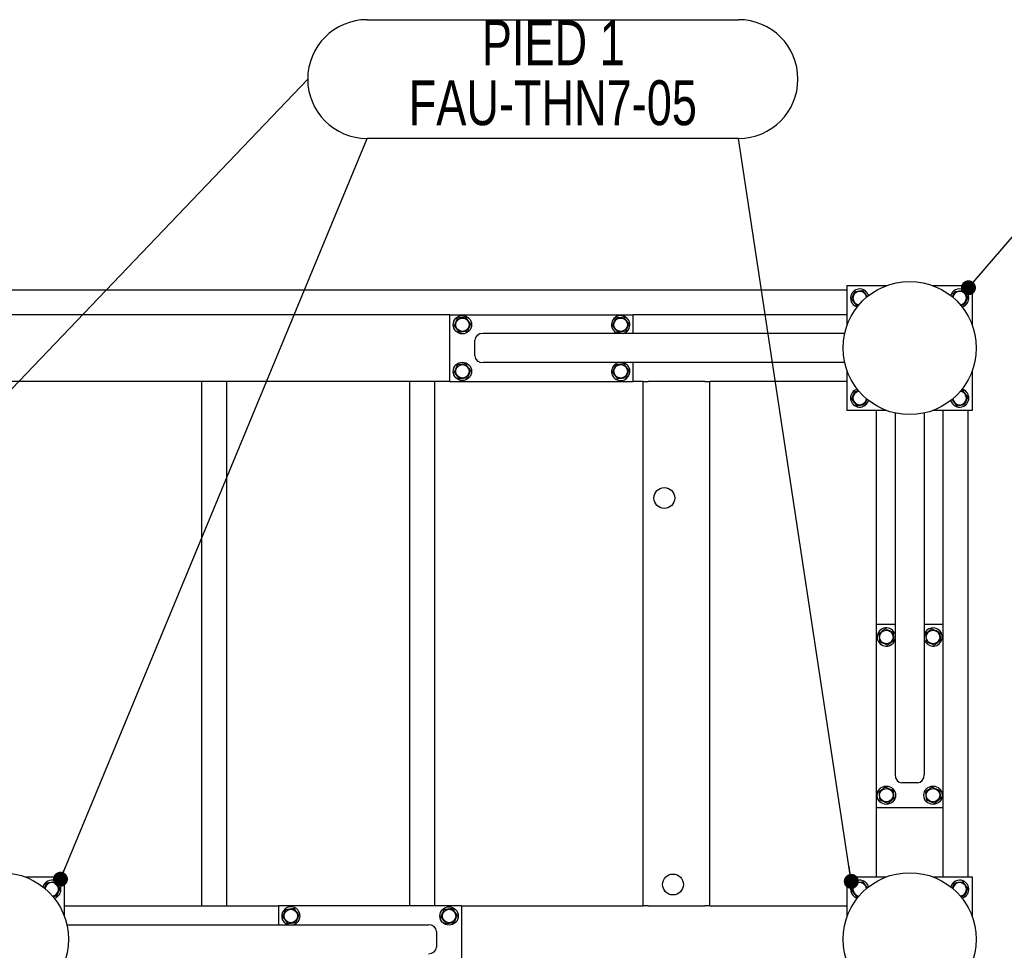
# Model space of a CAD drawing. Header units: millimetres. Extents: x 5 to 589, y 5 to 415.
# Tile 52 of 57: x 456 to 521, y 255 to 317. Entities that reach past the tile are written whole.
import ezdxf

# ---------------------------------------------------------------- set-up
doc = ezdxf.new("R2010")
doc.units = ezdxf.units.MM
doc.layers.add('NOTES', color=6, linetype='Continuous')
doc.layers.add('TRAIT-FORT', color=4, linetype='Continuous', lineweight=25)
doc.styles.add('SLDTEXTSTYLE0', font='TXT', dxfattribs={"width": 0.75})
doc.dimstyles.new('SLDDIMSTYLE2', dxfattribs={"dimtxt": 0.18, "dimasz": 1, "dimexe": 0, "dimexo": 0.0625, "dimgap": 0, "dimtad": 0, "dimtih": 1, "dimtoh": 1, "dimdec": 0, "dimrnd": 1e-09, "dimzin": 0, "dimdsep": 46, "dimtxsty": 'Standard', "dimblk1": 'DOT', "dimblk2": 'DOT', "dimsah": 1, "dimcen": 0.09, "dimadec": 0, "dimazin": 0, "dimtfac": 1, "dimtdec": 0, "dimtofl": 0, "dimtmove": 0, "dimatfit": 3, "dimldrblk": 'DOT', "dimfxl": 1, "dimfrac": 2, "dimtolj": 1, "dimtzin": 0, "dimarcsym": 0})

# ---------------------------------------------------------------- blocks, each defined once
blk = doc.blocks.new('_Dot')
at = {"color": 0, "linetype": 'ByBlock', "lineweight": -2}
blk.add_line((-0.5, 0), (-1, 0), dxfattribs=at)
at = {"color": 0, "linetype": 'ByBlock', "const_width": 0.5}
blk.add_lwpolyline([(-0.25, 0, 1), (0.25, 0, 1)], format="xyb", close=True, dxfattribs=at)
blk = doc.blocks.new('SW_NOTE_7')
at = {"layer": 'NOTES', "color": 0}
for p, q in [((0, 7.925), (24.78, 7.925)), ((24.78, 0), (0, 0))]:
    blk.add_line(p, q, dxfattribs=at)
for centre, start, end in [((0, 3.962), 90, 270), ((24.78, 3.962), 270, 90)]:
    blk.add_arc(centre, 3.962, start, end, dxfattribs=at)
at = {"layer": 'NOTES', "color": 0, "char_height": 3, "attachment_point": 2, "style": 'SLDTEXTSTYLE0'}
for s, insert in [('PIED 1', (12.422, 7.886)), ('FAU-THN7-05', (12.392, 3.886))]:
    blk.add_mtext(s, dxfattribs=dict(at, insert=insert))

msp = doc.modelspace()

# ---------------------------------------------------------------- linework, layer by layer
at = {"layer": 'TRAIT-FORT', "color": 4, "linetype": 'Continuous', "lineweight": 25}
for p, q in [((510.896, 297.124), (510.896, 299.744)), ((510.896, 299.744), (513.516, 299.744)), ((516.609, 299.744), (519.229, 299.744)), ((519.229, 299.744), (519.229, 297.124)), ((425.34, 299.466), (510.896, 299.466)), ((484.396, 297.8), (425.34, 297.8)), ((484.396, 293.355), (484.396, 297.8)), ((484.396, 297.8), (496.618, 297.8)), ((510.896, 297.8), (496.618, 297.8)), ((496.618, 296.55), (496.618, 297.8)), ((510.726, 296.55), (486.604, 296.55)), ((495.551, 296.568), (495.603, 296.55)), ((486.063, 295.05), (486.063, 296.105)), ((510.726, 294.605), (486.604, 294.605)), ((496.618, 293.355), (496.618, 294.605)), ((510.896, 291.411), (510.896, 294.031)), ((519.229, 294.031), (519.229, 291.411)), ((484.396, 293.355), (425.34, 293.355)), ((467.84, 258.355), (467.84, 293.355)), ((469.507, 258.355), (469.507, 293.355)), ((481.729, 258.355), (481.729, 293.355)), ((483.396, 258.355), (483.396, 293.355)), ((484.396, 293.355), (496.618, 293.355)), ((497.285, 293.355), (496.618, 293.355)), ((497.285, 258.355), (497.285, 293.355)), ((497.285, 293.355), (497.618, 293.355)), ((501.396, 293.355), (497.618, 293.355)), ((501.396, 293.355), (501.729, 293.355)), ((501.729, 258.355), (501.729, 293.355)), ((510.896, 293.355), (501.729, 293.355)), ((518.63, 292.809), (518.544, 292.837)), ((513.516, 291.411), (510.896, 291.411)), ((512.84, 277.133), (512.84, 291.411)), ((514.09, 291.241), (514.09, 267.119)), ((516.035, 291.241), (516.035, 267.119)), ((519.229, 291.411), (516.609, 291.411)), ((517.285, 277.133), (517.285, 291.411)), ((518.952, 291.411), (518.952, 260.3)), ((514.09, 277.133), (512.84, 277.133)), ((512.84, 264.911), (512.84, 277.133)), ((517.285, 277.133), (516.035, 277.133)), ((517.285, 264.911), (517.285, 277.133)), ((514.072, 276.066), (514.09, 276.117)), ((515.59, 266.577), (514.535, 266.577)), ((512.84, 260.3), (512.84, 264.911)), ((517.285, 264.911), (512.84, 264.911)), ((517.285, 260.3), (517.285, 264.911)), ((456.054, 260.3), (458.674, 260.3)), ((458.674, 260.3), (458.674, 257.68)), ((510.896, 257.68), (510.896, 260.3)), ((510.896, 260.3), (513.516, 260.3)), ((516.609, 260.3), (519.229, 260.3)), ((519.229, 260.3), (519.229, 257.68)), ((458.674, 258.355), (472.952, 258.355)), ((485.174, 258.355), (472.952, 258.355)), ((472.952, 258.355), (472.952, 257.105)), ((485.174, 258.355), (497.285, 258.355)), ((485.174, 258.355), (485.174, 253.911)), ((497.618, 258.355), (497.285, 258.355)), ((497.618, 258.355), (501.396, 258.355)), ((501.729, 258.355), (501.396, 258.355)), ((501.729, 258.355), (510.896, 258.355)), ((458.844, 257.105), (482.965, 257.105)), ((483.507, 256.661), (483.507, 255.605))]:
    msp.add_line(p, q, dxfattribs=at)
for centre, radius in [((515.063, 295.577), 4.444), ((485.229, 297.133), 0.611), ((485.229, 297.133), 0.449), ((495.785, 297.133), 0.449), ((485.229, 294.022), 0.611), ((485.229, 294.022), 0.449), ((495.785, 294.022), 0.449), ((498.696, 285.573), 0.694), ((513.507, 276.3), 0.449), ((516.618, 276.3), 0.449), ((513.507, 265.744), 0.611), ((513.507, 265.744), 0.449), ((516.618, 265.744), 0.611), ((516.618, 265.744), 0.449), ((454.507, 256.133), 4.444), ((499.274, 259.789), 0.694), ((515.063, 256.133), 4.444), ((473.785, 257.689), 0.449), ((484.34, 257.689), 0.611), ((484.34, 257.689), 0.449)]:
    msp.add_circle(centre, radius, dxfattribs=at)
for centre, radius, start, end in [((511.729, 298.911), 0.611, 67.47733, 254.56257), ((518.396, 298.911), 0.611, 67.47733, 164.56348), ((511.729, 298.911), 0.449, 97.09378, 264.90241), ((511.729, 298.911), 0.449, 4.2884, 97.09378), ((511.729, 298.911), 0.611, 15.43743, 67.47733), ((518.396, 298.911), 0.449, 97.09378, 175.63957), ((518.396, 298.911), 0.449, 275.0424, 97.09378), ((518.396, 298.911), 0.611, 285.43652, 67.47733), ((495.785, 297.133), 0.611, 287.34144, 247.47733), ((495.785, 294.022), 0.611, 107.34144, 247.47733), ((495.785, 294.022), 0.611, 247.47733, 72.65856), ((511.729, 292.244), 0.611, 104.17039, 345.52194), ((511.729, 292.244), 0.449, 97.09378, 355.53172), ((518.396, 292.244), 0.611, 194.56249, 67.47733), ((518.396, 292.244), 0.449, 185.85296, 84.14704), ((513.507, 276.3), 0.611, 17.34144, 337.47733), ((516.618, 276.3), 0.611, 337.47733, 162.65856), ((516.618, 276.3), 0.611, 197.34144, 337.47733), ((457.84, 259.466), 0.611, 67.47733, 165.75078), ((457.84, 259.466), 0.449, 97.09378, 176.13764), ((457.84, 259.466), 0.449, 274.55551, 97.09378), ((457.84, 259.466), 0.611, 284.38939, 67.47733), ((511.729, 259.466), 0.611, 67.47733, 254.5638), ((511.729, 259.466), 0.449, 97.09378, 264.90241), ((511.729, 259.466), 0.449, 4.2884, 97.09378), ((511.729, 259.466), 0.611, 15.4362, 67.47733), ((518.396, 259.466), 0.611, 67.47733, 164.56259), ((518.396, 259.466), 0.449, 97.09378, 175.63957), ((518.396, 259.466), 0.449, 275.0424, 97.09378), ((518.396, 259.466), 0.611, 285.43741, 67.47733), ((473.785, 257.689), 0.611, 67.47733, 252.65856), ((473.785, 257.689), 0.611, 287.34144, 67.47733)]:
    msp.add_arc(centre, radius, start, end, dxfattribs=at)
for centre, major_axis, start_param, end_param in [((486.604, 296.105), (-0.542, 0), 4.712389, 6.283185), ((486.604, 295.05), (-0.542, 0), 0, 1.570796), ((514.535, 267.119), (0, -0.542), 4.712389, 6.283185), ((515.59, 267.119), (0, -0.542), 0, 1.570796), ((482.965, 256.661), (0.542, 0), 0, 1.570796), ((482.965, 255.605), (0.542, 0), 4.712389, 6.283185)]:
    msp.add_ellipse(centre, major_axis=major_axis, ratio=0.820398, start_param=start_param, end_param=end_param, dxfattribs=at)
for points, knots in [([(511.188, 298.843), (511.207, 298.887), (511.244, 298.975), (511.299, 299.106), (511.352, 299.231), (511.384, 299.307), (511.4, 299.346)], [0, 0, 0, 0, 0.264605, 0.534948, 0.765343, 1, 1, 1, 1]), ([(511.188, 298.843), (511.217, 298.806), (511.274, 298.729), (511.36, 298.616), (511.442, 298.508), (511.492, 298.442), (511.517, 298.408)], [0, 0, 0, 0, 0.264605, 0.534948, 0.765343, 1, 1, 1, 1]), ([(511.4, 299.346), (511.469, 299.354), (511.583, 299.368), (511.748, 299.389), (511.859, 299.403), (511.923, 299.411), (511.942, 299.413)], [0, 0, 0, 0, 0.385549, 0.637642, 0.896546, 1, 1, 1, 1]), ([(512.249, 299.007), (512.227, 299.035), (512.177, 299.102), (512.099, 299.205), (512.017, 299.313), (511.967, 299.38), (511.942, 299.413)], [0, 0, 0, 0, 0.21218, 0.501795, 0.748615, 1, 1, 1, 1]), ([(517.912, 298.979), (517.931, 299.024), (517.966, 299.107), (518.019, 299.231), (518.051, 299.307), (518.067, 299.346)], [0, 0, 0, 0, 0.360072, 0.677104, 1, 1, 1, 1]), ([(518.067, 299.346), (518.136, 299.354), (518.25, 299.368), (518.415, 299.389), (518.526, 299.403), (518.59, 299.411), (518.608, 299.413)], [0, 0, 0, 0, 0.385549, 0.637642, 0.896546, 1, 1, 1, 1]), ([(518.937, 298.978), (518.909, 299.016), (518.851, 299.092), (518.765, 299.205), (518.684, 299.313), (518.634, 299.38), (518.608, 299.413)], [0, 0, 0, 0, 0.264605, 0.534948, 0.765343, 1, 1, 1, 1]), ([(518.937, 298.978), (518.919, 298.935), (518.881, 298.846), (518.826, 298.716), (518.774, 298.591), (518.741, 298.514), (518.725, 298.476)], [0, 0, 0, 0, 0.264605, 0.534948, 0.765343, 1, 1, 1, 1]), ([(511.517, 298.408), (511.551, 298.413), (511.597, 298.418), (511.643, 298.424), (511.655, 298.426)], [0, 0, 0, 0, 0.744417, 1, 1, 1, 1]), ([(518.457, 298.442), (518.481, 298.445), (518.553, 298.454), (518.633, 298.464), (518.698, 298.472), (518.716, 298.475), (518.725, 298.476)], [0, 0, 0, 0, 0.269677, 0.791483, 0.895715, 1, 1, 1, 1]), ([(484.688, 297.066), (484.707, 297.109), (484.744, 297.197), (484.799, 297.328), (484.852, 297.453), (484.884, 297.529), (484.9, 297.568)], [0, 0, 0, 0, 0.264605, 0.534948, 0.765343, 1, 1, 1, 1]), ([(485.442, 297.635), (485.408, 297.631), (485.339, 297.623), (485.223, 297.608), (485.094, 297.592), (484.992, 297.579), (484.928, 297.571), (484.91, 297.569), (484.9, 297.568)], [0, 0, 0, 0, 0.192003, 0.385859, 0.637822, 0.896593, 0.948284, 1, 1, 1, 1]), ([(485.77, 297.2), (485.742, 297.238), (485.684, 297.314), (485.599, 297.427), (485.517, 297.536), (485.467, 297.602), (485.442, 297.635)], [0, 0, 0, 0, 0.2646049, 0.5349477, 0.7653431, 1, 1, 1, 1]), ([(495.244, 297.066), (495.262, 297.109), (495.299, 297.197), (495.355, 297.328), (495.407, 297.453), (495.44, 297.529), (495.456, 297.568)], [0, 0, 0, 0, 0.264605, 0.534948, 0.765343, 1, 1, 1, 1]), ([(495.997, 297.635), (495.963, 297.631), (495.895, 297.623), (495.779, 297.608), (495.649, 297.592), (495.548, 297.579), (495.483, 297.571), (495.465, 297.569), (495.456, 297.568)], [0, 0, 0, 0, 0.192003, 0.385859, 0.637822, 0.896593, 0.948284, 1, 1, 1, 1]), ([(496.326, 297.2), (496.297, 297.238), (496.24, 297.314), (496.154, 297.427), (496.073, 297.536), (496.022, 297.602), (495.997, 297.635)], [0, 0, 0, 0, 0.2646049, 0.5349477, 0.7653431, 1, 1, 1, 1]), ([(484.688, 297.066), (484.717, 297.028), (484.774, 296.952), (484.86, 296.839), (484.942, 296.73), (484.992, 296.664), (485.017, 296.631)], [0, 0, 0, 0, 0.264605, 0.534948, 0.765343, 1, 1, 1, 1]), ([(485.77, 297.2), (485.752, 297.157), (485.715, 297.069), (485.66, 296.938), (485.607, 296.813), (485.575, 296.737), (485.558, 296.698)], [0, 0, 0, 0, 0.264605, 0.534948, 0.765343, 1, 1, 1, 1]), ([(495.244, 297.066), (495.272, 297.028), (495.33, 296.952), (495.416, 296.839), (495.497, 296.73), (495.547, 296.664), (495.573, 296.631)], [0, 0, 0, 0, 0.264605, 0.534948, 0.765343, 1, 1, 1, 1]), ([(496.326, 297.2), (496.308, 297.157), (496.27, 297.069), (496.215, 296.938), (496.162, 296.813), (496.13, 296.737), (496.114, 296.698)], [0, 0, 0, 0, 0.264605, 0.534948, 0.765343, 1, 1, 1, 1]), ([(485.558, 296.698), (485.489, 296.689), (485.376, 296.675), (485.21, 296.655), (485.099, 296.641), (485.035, 296.633), (485.017, 296.631)], [0, 0, 0, 0, 0.385549, 0.637642, 0.896546, 1, 1, 1, 1]), ([(496.114, 296.698), (496.045, 296.689), (495.931, 296.675), (495.766, 296.655), (495.655, 296.641), (495.591, 296.633), (495.573, 296.631)], [0, 0, 0, 0, 0.385549, 0.637642, 0.896546, 1, 1, 1, 1]), ([(484.688, 293.955), (484.707, 293.998), (484.744, 294.086), (484.799, 294.217), (484.852, 294.342), (484.884, 294.418), (484.9, 294.457)], [0, 0, 0, 0, 0.264605, 0.534948, 0.765343, 1, 1, 1, 1]), ([(485.442, 294.524), (485.408, 294.52), (485.339, 294.511), (485.223, 294.497), (485.094, 294.481), (484.992, 294.468), (484.928, 294.46), (484.91, 294.458), (484.9, 294.457)], [0, 0, 0, 0, 0.192003, 0.385859, 0.637822, 0.896593, 0.948284, 1, 1, 1, 1]), ([(485.77, 294.089), (485.742, 294.127), (485.684, 294.203), (485.599, 294.316), (485.517, 294.424), (485.467, 294.491), (485.442, 294.524)], [0, 0, 0, 0, 0.2646049, 0.5349477, 0.7653431, 1, 1, 1, 1]), ([(495.244, 293.955), (495.262, 293.998), (495.299, 294.086), (495.355, 294.217), (495.407, 294.342), (495.44, 294.418), (495.456, 294.457)], [0, 0, 0, 0, 0.264605, 0.534948, 0.765343, 1, 1, 1, 1]), ([(495.997, 294.524), (495.963, 294.52), (495.895, 294.511), (495.779, 294.497), (495.649, 294.481), (495.548, 294.468), (495.483, 294.46), (495.465, 294.458), (495.456, 294.457)], [0, 0, 0, 0, 0.192003, 0.385859, 0.637822, 0.896593, 0.948284, 1, 1, 1, 1]), ([(496.326, 294.089), (496.297, 294.127), (496.24, 294.203), (496.154, 294.316), (496.073, 294.424), (496.022, 294.491), (495.997, 294.524)], [0, 0, 0, 0, 0.2646049, 0.5349477, 0.7653431, 1, 1, 1, 1]), ([(484.688, 293.955), (484.717, 293.917), (484.774, 293.84), (484.86, 293.727), (484.942, 293.619), (484.992, 293.553), (485.017, 293.52)], [0, 0, 0, 0, 0.264605, 0.534948, 0.765343, 1, 1, 1, 1]), ([(485.558, 293.587), (485.489, 293.578), (485.376, 293.564), (485.21, 293.544), (485.099, 293.53), (485.035, 293.522), (485.017, 293.52)], [0, 0, 0, 0, 0.385549, 0.637642, 0.896546, 1, 1, 1, 1]), ([(485.77, 294.089), (485.752, 294.046), (485.715, 293.957), (485.66, 293.827), (485.607, 293.702), (485.575, 293.626), (485.558, 293.587)], [0, 0, 0, 0, 0.264605, 0.534948, 0.765343, 1, 1, 1, 1]), ([(495.244, 293.955), (495.272, 293.917), (495.33, 293.84), (495.416, 293.727), (495.497, 293.619), (495.547, 293.553), (495.573, 293.52)], [0, 0, 0, 0, 0.264605, 0.534948, 0.765343, 1, 1, 1, 1]), ([(496.114, 293.587), (496.045, 293.578), (495.931, 293.564), (495.766, 293.544), (495.655, 293.53), (495.591, 293.522), (495.573, 293.52)], [0, 0, 0, 0, 0.385549, 0.637642, 0.896546, 1, 1, 1, 1]), ([(496.326, 294.089), (496.308, 294.046), (496.27, 293.957), (496.215, 293.827), (496.162, 293.702), (496.13, 293.626), (496.114, 293.587)], [0, 0, 0, 0, 0.264605, 0.534948, 0.765343, 1, 1, 1, 1]), ([(511.188, 292.177), (511.207, 292.22), (511.244, 292.308), (511.299, 292.439), (511.352, 292.564), (511.384, 292.64), (511.4, 292.679)], [0, 0, 0, 0, 0.264605, 0.534948, 0.765343, 1, 1, 1, 1]), ([(511.4, 292.679), (511.469, 292.688), (511.56, 292.699), (511.653, 292.71), (511.676, 292.713)], [0, 0, 0, 0, 0.75894, 1, 1, 1, 1]), ([(518.462, 292.728), (518.493, 292.732), (518.542, 292.738), (518.59, 292.744), (518.608, 292.746)], [0, 0, 0, 0, 0.61959, 1, 1, 1, 1]), ([(518.937, 292.311), (518.909, 292.349), (518.851, 292.425), (518.765, 292.539), (518.684, 292.647), (518.634, 292.713), (518.608, 292.746)], [0, 0, 0, 0, 0.264605, 0.534948, 0.765343, 1, 1, 1, 1]), ([(518.937, 292.311), (518.919, 292.268), (518.881, 292.18), (518.826, 292.049), (518.774, 291.924), (518.741, 291.848), (518.725, 291.809)], [0, 0, 0, 0, 0.264605, 0.534948, 0.765343, 1, 1, 1, 1]), ([(511.188, 292.177), (511.217, 292.139), (511.274, 292.063), (511.36, 291.95), (511.442, 291.842), (511.492, 291.775), (511.517, 291.742)], [0, 0, 0, 0, 0.264605, 0.534948, 0.765343, 1, 1, 1, 1]), ([(511.517, 291.742), (511.551, 291.746), (511.619, 291.755), (511.735, 291.769), (511.865, 291.785), (511.967, 291.798), (512.031, 291.806), (512.049, 291.808), (512.058, 291.809)], [0, 0, 0, 0, 0.192003, 0.385859, 0.637822, 0.896593, 0.948284, 1, 1, 1, 1]), ([(512.211, 292.17), (512.193, 292.128), (512.158, 292.046), (512.107, 291.924), (512.075, 291.848), (512.058, 291.809)], [0, 0, 0, 0, 0.350988, 0.67252, 1, 1, 1, 1]), ([(517.88, 292.143), (517.9, 292.117), (517.95, 292.051), (518.027, 291.95), (518.108, 291.842), (518.158, 291.775), (518.184, 291.742)], [0, 0, 0, 0, 0.202404, 0.495613, 0.745495, 1, 1, 1, 1]), ([(518.184, 291.742), (518.218, 291.746), (518.286, 291.755), (518.402, 291.769), (518.532, 291.785), (518.633, 291.798), (518.698, 291.806), (518.716, 291.808), (518.725, 291.809)], [0, 0, 0, 0, 0.192003, 0.385859, 0.637822, 0.896593, 0.948284, 1, 1, 1, 1]), ([(513.44, 276.841), (513.402, 276.812), (513.326, 276.755), (513.213, 276.669), (513.105, 276.587), (513.038, 276.537), (513.005, 276.512)], [0, 0, 0, 0, 0.2646049, 0.5349477, 0.7653431, 1, 1, 1, 1]), ([(513.005, 276.512), (513.009, 276.478), (513.018, 276.41), (513.032, 276.294), (513.048, 276.164), (513.061, 276.062), (513.069, 275.998), (513.071, 275.98), (513.072, 275.971)], [0, 0, 0, 0, 0.192003, 0.385859, 0.637822, 0.896593, 0.948284, 1, 1, 1, 1]), ([(513.44, 276.841), (513.483, 276.822), (513.572, 276.785), (513.702, 276.73), (513.827, 276.677), (513.903, 276.645), (513.942, 276.629)], [0, 0, 0, 0, 0.264605, 0.534948, 0.765343, 1, 1, 1, 1]), ([(513.942, 276.629), (513.951, 276.56), (513.965, 276.446), (513.985, 276.281), (513.999, 276.17), (514.007, 276.106), (514.009, 276.087)], [0, 0, 0, 0, 0.385549, 0.637642, 0.896546, 1, 1, 1, 1]), ([(516.551, 276.841), (516.513, 276.812), (516.437, 276.755), (516.324, 276.669), (516.216, 276.587), (516.149, 276.537), (516.116, 276.512)], [0, 0, 0, 0, 0.2646049, 0.5349477, 0.7653431, 1, 1, 1, 1]), ([(516.116, 276.512), (516.12, 276.478), (516.129, 276.41), (516.143, 276.294), (516.159, 276.164), (516.172, 276.062), (516.18, 275.998), (516.182, 275.98), (516.183, 275.971)], [0, 0, 0, 0, 0.192003, 0.385859, 0.637822, 0.896593, 0.948284, 1, 1, 1, 1]), ([(516.551, 276.841), (516.594, 276.822), (516.683, 276.785), (516.813, 276.73), (516.938, 276.677), (517.015, 276.645), (517.053, 276.629)], [0, 0, 0, 0, 0.264605, 0.534948, 0.765343, 1, 1, 1, 1]), ([(517.053, 276.629), (517.062, 276.56), (517.076, 276.446), (517.096, 276.281), (517.11, 276.17), (517.118, 276.106), (517.121, 276.087)], [0, 0, 0, 0, 0.385549, 0.637642, 0.896546, 1, 1, 1, 1]), ([(513.574, 275.759), (513.531, 275.777), (513.443, 275.814), (513.312, 275.869), (513.187, 275.922), (513.111, 275.954), (513.072, 275.971)], [0, 0, 0, 0, 0.264605, 0.534948, 0.765343, 1, 1, 1, 1]), ([(513.574, 275.759), (513.612, 275.787), (513.689, 275.845), (513.802, 275.93), (513.91, 276.012), (513.976, 276.062), (514.009, 276.087)], [0, 0, 0, 0, 0.264605, 0.534948, 0.765343, 1, 1, 1, 1]), ([(516.686, 275.759), (516.642, 275.777), (516.554, 275.814), (516.423, 275.869), (516.298, 275.922), (516.222, 275.954), (516.183, 275.971)], [0, 0, 0, 0, 0.264605, 0.534948, 0.765343, 1, 1, 1, 1]), ([(516.686, 275.759), (516.723, 275.787), (516.8, 275.845), (516.913, 275.93), (517.021, 276.012), (517.087, 276.062), (517.121, 276.087)], [0, 0, 0, 0, 0.264605, 0.534948, 0.765343, 1, 1, 1, 1]), ([(513.44, 266.285), (513.402, 266.257), (513.326, 266.199), (513.213, 266.113), (513.105, 266.032), (513.038, 265.982), (513.005, 265.956)], [0, 0, 0, 0, 0.2646049, 0.5349477, 0.7653431, 1, 1, 1, 1]), ([(513.44, 266.285), (513.483, 266.267), (513.572, 266.23), (513.702, 266.174), (513.827, 266.122), (513.903, 266.089), (513.942, 266.073)], [0, 0, 0, 0, 0.264605, 0.534948, 0.765343, 1, 1, 1, 1]), ([(513.942, 266.073), (513.951, 266.004), (513.965, 265.89), (513.985, 265.725), (513.999, 265.614), (514.007, 265.55), (514.009, 265.532)], [0, 0, 0, 0, 0.385549, 0.637642, 0.896546, 1, 1, 1, 1]), ([(516.551, 266.285), (516.513, 266.257), (516.437, 266.199), (516.324, 266.113), (516.216, 266.032), (516.149, 265.982), (516.116, 265.956)], [0, 0, 0, 0, 0.2646049, 0.5349477, 0.7653431, 1, 1, 1, 1]), ([(516.551, 266.285), (516.594, 266.267), (516.683, 266.23), (516.813, 266.174), (516.938, 266.122), (517.015, 266.089), (517.053, 266.073)], [0, 0, 0, 0, 0.264605, 0.534948, 0.765343, 1, 1, 1, 1]), ([(517.053, 266.073), (517.062, 266.004), (517.076, 265.89), (517.096, 265.725), (517.11, 265.614), (517.118, 265.55), (517.121, 265.532)], [0, 0, 0, 0, 0.385549, 0.637642, 0.896546, 1, 1, 1, 1]), ([(513.005, 265.956), (513.009, 265.922), (513.018, 265.854), (513.032, 265.738), (513.048, 265.609), (513.061, 265.507), (513.069, 265.443), (513.071, 265.424), (513.072, 265.415)], [0, 0, 0, 0, 0.192003, 0.385859, 0.637822, 0.896593, 0.948284, 1, 1, 1, 1]), ([(513.574, 265.203), (513.531, 265.221), (513.443, 265.259), (513.312, 265.314), (513.187, 265.367), (513.111, 265.399), (513.072, 265.415)], [0, 0, 0, 0, 0.264605, 0.534948, 0.765343, 1, 1, 1, 1]), ([(513.574, 265.203), (513.612, 265.232), (513.689, 265.289), (513.802, 265.375), (513.91, 265.456), (513.976, 265.507), (514.009, 265.532)], [0, 0, 0, 0, 0.264605, 0.534948, 0.765343, 1, 1, 1, 1]), ([(516.116, 265.956), (516.12, 265.922), (516.129, 265.854), (516.143, 265.738), (516.159, 265.609), (516.172, 265.507), (516.18, 265.443), (516.182, 265.424), (516.183, 265.415)], [0, 0, 0, 0, 0.192003, 0.385859, 0.637822, 0.896593, 0.948284, 1, 1, 1, 1]), ([(516.686, 265.203), (516.642, 265.221), (516.554, 265.259), (516.423, 265.314), (516.298, 265.367), (516.222, 265.399), (516.183, 265.415)], [0, 0, 0, 0, 0.264605, 0.534948, 0.765343, 1, 1, 1, 1]), ([(516.686, 265.203), (516.723, 265.232), (516.8, 265.289), (516.913, 265.375), (517.021, 265.456), (517.087, 265.507), (517.121, 265.532)], [0, 0, 0, 0, 0.264605, 0.534948, 0.765343, 1, 1, 1, 1]), ([(457.356, 259.533), (457.375, 259.578), (457.41, 259.662), (457.463, 259.786), (457.495, 259.863), (457.512, 259.901)], [0, 0, 0, 0, 0.363631, 0.6789, 1, 1, 1, 1]), ([(457.512, 259.901), (457.58, 259.91), (457.694, 259.924), (457.859, 259.945), (457.971, 259.958), (458.034, 259.966), (458.053, 259.969)], [0, 0, 0, 0, 0.385549, 0.637642, 0.896546, 1, 1, 1, 1]), ([(458.382, 259.534), (458.353, 259.571), (458.295, 259.648), (458.21, 259.761), (458.128, 259.869), (458.078, 259.935), (458.053, 259.969)], [0, 0, 0, 0, 0.264605, 0.534948, 0.765343, 1, 1, 1, 1]), ([(458.382, 259.534), (458.363, 259.49), (458.326, 259.402), (458.271, 259.271), (458.218, 259.147), (458.186, 259.07), (458.169, 259.031)], [0, 0, 0, 0, 0.264605, 0.534948, 0.765343, 1, 1, 1, 1]), ([(511.188, 259.399), (511.207, 259.443), (511.244, 259.531), (511.299, 259.661), (511.352, 259.786), (511.384, 259.863), (511.4, 259.901)], [0, 0, 0, 0, 0.264605, 0.534948, 0.765343, 1, 1, 1, 1]), ([(511.4, 259.901), (511.469, 259.91), (511.583, 259.924), (511.748, 259.945), (511.859, 259.958), (511.923, 259.966), (511.942, 259.969)], [0, 0, 0, 0, 0.385549, 0.637642, 0.896546, 1, 1, 1, 1]), ([(512.249, 259.562), (512.227, 259.591), (512.177, 259.657), (512.099, 259.761), (512.017, 259.869), (511.967, 259.935), (511.942, 259.969)], [0, 0, 0, 0, 0.21218, 0.501795, 0.748615, 1, 1, 1, 1]), ([(517.912, 259.535), (517.931, 259.579), (517.966, 259.663), (518.019, 259.786), (518.051, 259.863), (518.067, 259.901)], [0, 0, 0, 0, 0.360072, 0.677104, 1, 1, 1, 1]), ([(518.067, 259.901), (518.136, 259.91), (518.25, 259.924), (518.415, 259.945), (518.526, 259.958), (518.59, 259.966), (518.608, 259.969)], [0, 0, 0, 0, 0.385549, 0.637642, 0.896546, 1, 1, 1, 1]), ([(518.937, 259.534), (518.909, 259.571), (518.851, 259.648), (518.765, 259.761), (518.684, 259.869), (518.634, 259.935), (518.608, 259.969)], [0, 0, 0, 0, 0.264605, 0.534948, 0.765343, 1, 1, 1, 1]), ([(518.937, 259.534), (518.919, 259.49), (518.881, 259.402), (518.826, 259.271), (518.774, 259.147), (518.741, 259.07), (518.725, 259.031)], [0, 0, 0, 0, 0.264605, 0.534948, 0.765343, 1, 1, 1, 1]), ([(457.903, 258.998), (457.927, 259.001), (457.998, 259.01), (458.078, 259.02), (458.142, 259.028), (458.16, 259.03), (458.169, 259.031)], [0, 0, 0, 0, 0.26517, 0.790196, 0.895072, 1, 1, 1, 1]), ([(511.188, 259.399), (511.217, 259.361), (511.274, 259.285), (511.36, 259.172), (511.442, 259.064), (511.492, 258.997), (511.517, 258.964)], [0, 0, 0, 0, 0.264605, 0.534948, 0.765343, 1, 1, 1, 1]), ([(511.517, 258.964), (511.551, 258.968), (511.597, 258.974), (511.643, 258.98), (511.655, 258.981)], [0, 0, 0, 0, 0.744417, 1, 1, 1, 1]), ([(518.457, 258.998), (518.481, 259.001), (518.553, 259.01), (518.633, 259.02), (518.698, 259.028), (518.716, 259.03), (518.725, 259.031)], [0, 0, 0, 0, 0.269677, 0.791483, 0.895715, 1, 1, 1, 1]), ([(473.244, 257.621), (473.262, 257.665), (473.299, 257.753), (473.355, 257.884), (473.407, 258.008), (473.44, 258.085), (473.456, 258.123)], [0, 0, 0, 0, 0.264605, 0.534948, 0.765343, 1, 1, 1, 1]), ([(473.456, 258.123), (473.525, 258.132), (473.639, 258.146), (473.804, 258.167), (473.915, 258.181), (473.979, 258.189), (473.997, 258.191)], [0, 0, 0, 0, 0.385549, 0.637642, 0.896546, 1, 1, 1, 1]), ([(474.326, 257.756), (474.297, 257.794), (474.24, 257.87), (474.154, 257.983), (474.073, 258.091), (474.022, 258.157), (473.997, 258.191)], [0, 0, 0, 0, 0.264605, 0.534948, 0.765343, 1, 1, 1, 1]), ([(483.799, 257.621), (483.818, 257.665), (483.855, 257.753), (483.91, 257.884), (483.963, 258.008), (483.995, 258.085), (484.012, 258.123)], [0, 0, 0, 0, 0.264605, 0.534948, 0.765343, 1, 1, 1, 1]), ([(484.012, 258.123), (484.08, 258.132), (484.194, 258.146), (484.359, 258.167), (484.471, 258.181), (484.534, 258.189), (484.553, 258.191)], [0, 0, 0, 0, 0.385549, 0.637642, 0.896546, 1, 1, 1, 1]), ([(484.882, 257.756), (484.853, 257.794), (484.795, 257.87), (484.71, 257.983), (484.628, 258.091), (484.578, 258.157), (484.553, 258.191)], [0, 0, 0, 0, 0.264605, 0.534948, 0.765343, 1, 1, 1, 1]), ([(473.244, 257.621), (473.272, 257.583), (473.33, 257.507), (473.416, 257.394), (473.497, 257.286), (473.547, 257.22), (473.573, 257.186)], [0, 0, 0, 0, 0.2646049, 0.5349477, 0.7653431, 1, 1, 1, 1]), ([(474.326, 257.756), (474.308, 257.712), (474.27, 257.624), (474.215, 257.494), (474.162, 257.369), (474.13, 257.292), (474.114, 257.254)], [0, 0, 0, 0, 0.264605, 0.534948, 0.765343, 1, 1, 1, 1]), ([(483.799, 257.621), (483.828, 257.583), (483.886, 257.507), (483.971, 257.394), (484.053, 257.286), (484.103, 257.22), (484.128, 257.186)], [0, 0, 0, 0, 0.2646049, 0.5349477, 0.7653431, 1, 1, 1, 1]), ([(484.882, 257.756), (484.863, 257.712), (484.826, 257.624), (484.771, 257.494), (484.718, 257.369), (484.686, 257.292), (484.669, 257.254)], [0, 0, 0, 0, 0.264605, 0.534948, 0.765343, 1, 1, 1, 1]), ([(473.573, 257.186), (473.607, 257.19), (473.675, 257.199), (473.791, 257.213), (473.92, 257.23), (474.022, 257.242), (474.086, 257.25), (474.105, 257.252), (474.114, 257.254)], [0, 0, 0, 0, 0.192003, 0.385859, 0.637822, 0.896593, 0.948284, 1, 1, 1, 1]), ([(484.128, 257.186), (484.162, 257.19), (484.23, 257.199), (484.346, 257.213), (484.476, 257.23), (484.578, 257.242), (484.642, 257.25), (484.66, 257.252), (484.669, 257.254)], [0, 0, 0, 0, 0.192003, 0.385859, 0.637822, 0.896593, 0.948284, 1, 1, 1, 1])]:
    msp.add_open_spline(points, degree=3, knots=knots, dxfattribs=at)

# ---------------------------------------------------------------- block references
at = {"layer": 'NOTES', "color": 211}
msp.add_blockref('SW_NOTE_7', (478.868, 309.56), dxfattribs=at)

# ---------------------------------------------------------------- leaders
for points in [[(423.826, 260.052), (474.906, 313.522)], [(458.415, 260.138), (478.868, 309.56)], [(511.168, 259.994), (503.648, 309.56)], [(518.983, 299.601), (527.547, 309.56)]]:
    msp.add_leader(points, dimstyle='SLDDIMSTYLE2', dxfattribs=at)

doc.saveas('drawing.dxf')
